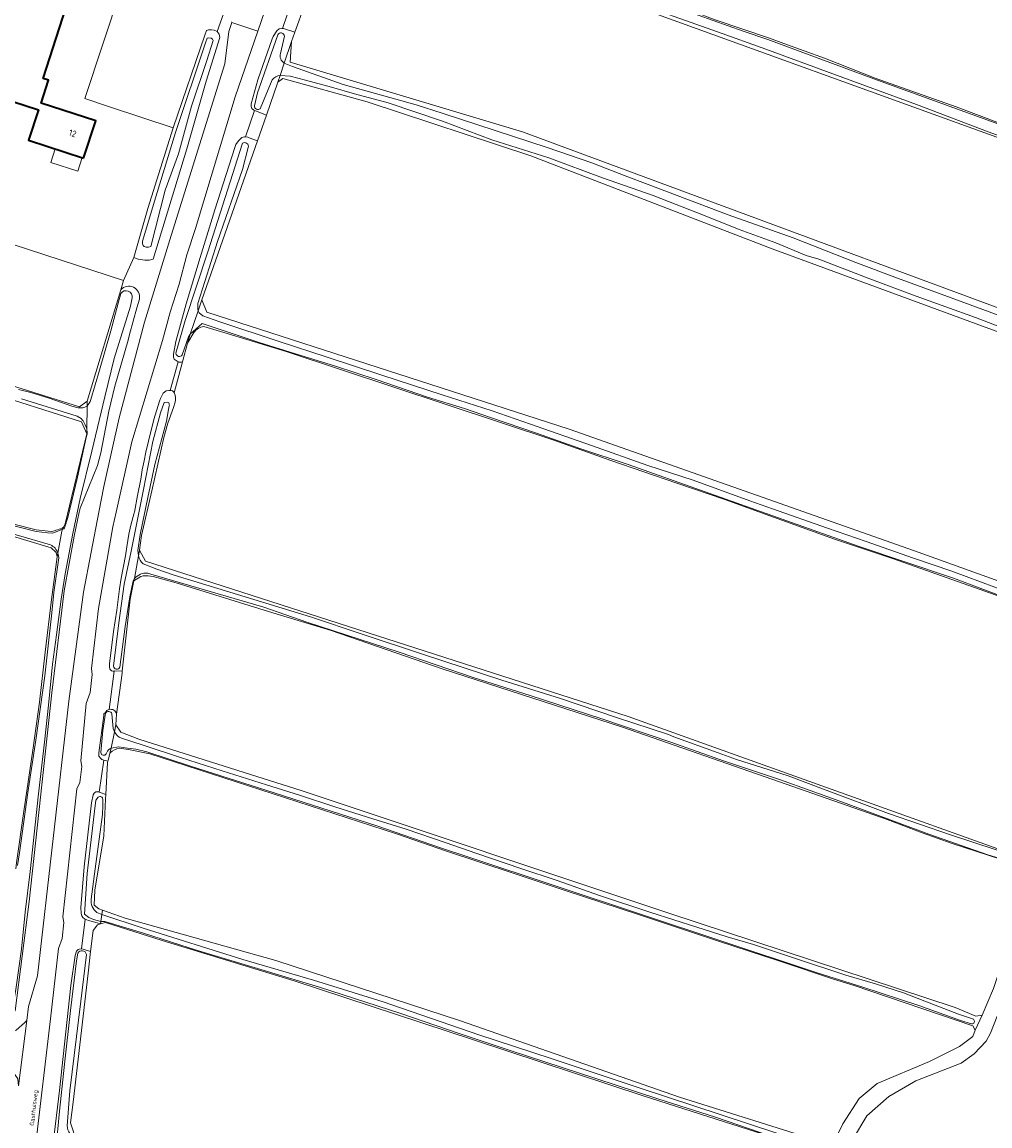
# Model space of a CAD drawing. Header units: metres. Extents: x 149984 to 156489, y 469398 to 478068.
# Tile 154 of 256: x 152471 to 152675, y 472371 to 472603. Entities that reach past the tile are written whole.
import ezdxf
from ezdxf.enums import TextEntityAlignment as Align

# ---------------------------------------------------------------- set-up
doc = ezdxf.new("R2010")
doc.units = ezdxf.units.M
doc.header["$LTSCALE"] = 0.75
for name, color, linetype, lineweight in [('B-WE-GR-GRAS-GV', 252, 'Continuous', 13), ('B-WE-OG-BEBOUWING-GV', 6, 'Continuous', 35), ('B-WE-OG-BEBOUWING-T18', 1, 'Continuous', 18), ('B-WE-OG-BEBOUWING_LUIFEL-GV', 6, 'Continuous', 18), ('B-WE-OG-TERREIN_ERF-GV', 252, 'Continuous', 18), ('B-WE-OG-TERREIN_OEVER-GV', 252, 'Continuous', 18), ('B-WE-OG-TOPOGRAFIE-T18', 7, 'Continuous', 18), ('B-WE-OG-WATER-GV', 252, 'Continuous', 18), ('B-WE-OG-WATER_SLOOT-GV', 252, 'Continuous', 18), ('B-WE-OG-WEG-GV', 252, 'Continuous', 18), ('B-WE-VH-GESLOTENVERHARDING_ASFALT-GV', 252, 'Continuous', 18), ('B-WE-VH-OPENVERHARDING_BETONSTRAATSTEEN-GV', 252, 'Continuous', 18)]:
    doc.layers.add(name, color=color, linetype=linetype, lineweight=lineweight)
doc.styles.add('NLCS-ISO-M500-T18', font='NLCS-ISO.ttf', dxfattribs={"height": 0.9})
doc.styles.add('NLCS-ISO-M750-T18', font='NLCS-ISO.ttf', dxfattribs={"height": 1.35})

msp = doc.modelspace()

# ---------------------------------------------------------------- linework, layer by layer
at = {"layer": 'B-WE-GR-GRAS-GV', "flags": 128}
for points in [[(152479.687, 472496.809), (152480.047, 472497.569), (152484.571, 472516.505), (152483.482, 472519.018), (152400.533, 472545.411), (152317.584, 472571.05), (152180.677, 472614.367), (152128.897, 472631.46), (152107.196, 472636.152), (152030.866, 472649.893), (152006.568, 472654.753), (151892.032, 472676.872)], [(152540.745, 472630.763), (152542.778, 472630.004), (152557.023, 472625.023), (152566.946, 472621.715), (152575.112, 472619.021), (152580.965, 472616.841), (152592.68, 472612.678), (152600.409, 472609.623), (152612.128, 472605.479), (152616.945, 472603.687), (152628.43, 472599.805), (152631.466, 472598.682), (152639.984, 472595.581), (152650.702, 472591.391), (152658.441, 472588.676), (152667.767, 472585.345), (152676.912, 472581.92)], [(152421.446, 472541.473), (152483.025, 472522.154), (152484.635, 472523.361), (152491.725, 472546.836), (152492.319, 472548.802), (152425.559, 472570.538)], [(152507.16, 472537.823), (152505.832, 472535.564), (152504.766, 472531.63), (152502.998, 472525.104)], [(152582.998, 472515.189), (152526.605, 472533.836), (152514.187, 472537.605), (152509.222, 472539.094)], [(152364.583, 472528.576), (152375.638, 472525.5), (152382.829, 472523.233), (152392.967, 472520.179), (152402.154, 472517.314), (152417.198, 472512.899), (152433.149, 472507.997), (152445.506, 472504.186), (152458.646, 472500.178), (152464.158, 472498.752), (152473.925, 472496.295), (152477.076, 472495.948)], [(152469.752, 472426.165), (152471.295, 472437.022), (152473.202, 472449.859), (152474.585, 472460.01), (152475.836, 472470.546), (152477.145, 472481.631), (152478.324, 472490.604), (152478.106, 472491.518), (152477.106, 472492.475), (152451.18, 472500.305), (152424.375, 472508.312), (152417.685, 472510.31), (152386.787, 472519.744), (152385.06, 472520.271), (152384.912, 472520.314), (152363.936, 472526.329)], [(152503.186, 472523.167), (152502.874, 472522.054), (152501.655, 472518.719), (152500.805, 472515.691), (152498.272, 472504.456), (152496.112, 472495.101), (152495.659, 472491.983), (152496.918, 472489.676), (152598.634, 472456.959), (152684.202, 472426.339), (152700.979, 472473.737), (152654.581, 472490.185), (152642.099, 472494.282), (152628.518, 472499.194), (152618.977, 472502.656), (152608.885, 472506.128), (152594.98, 472510.887), (152582.998, 472515.189)], [(152496.479, 472486.569), (152495.975, 472486.443), (152494.52, 472485.517), (152493.726, 472481.68), (152492.054, 472466.509), (152492.006, 472466.07), (152490.816, 472457.471), (152490.683, 472455.222), (152491.742, 472453.634), (152495.578, 472452.179), (152529.974, 472441.331), (152607.232, 472415.534), (152667.557, 472395.691), (152671.923, 472393.839), (152673.246, 472394.103)], [(152673.246, 472394.103), (152675.627, 472399.659), (152683.565, 472423.34), (152682.639, 472424.795), (152682.246, 472424.945), (152677.082, 472426.911), (152666.886, 472430.198), (152660.611, 472432.494), (152653.179, 472435.263), (152630.516, 472443.183), (152597.443, 472454.693), (152559.475, 472466.996), (152536.1, 472475.062), (152522.874, 472479.069), (152503.428, 472485.145), (152498.544, 472486.423)], [(152489.455, 472449.267), (152489.122, 472447.99), (152489.119, 472447.979), (152489.004, 472447.539), (152488.938, 472447.286), (152488.593, 472440.551), (152488.541, 472439.53), (152488.145, 472431.808), (152486.293, 472420.431), (152486.16, 472417.256), (152487.087, 472416.462), (152487.907, 472416.169), (152492.643, 472414.478), (152524.393, 472405.615), (152563.286, 472392.915), (152609.456, 472376.775), (152639.883, 472367.25)], [(152671.766, 472390.93), (152671.236, 472391.856), (152646.259, 472400.343), (152641.879, 472401.678), (152630.587, 472405.433), (152617.645, 472409.693), (152600.635, 472415.364), (152585.61, 472420.279), (152574.39, 472423.959), (152560.356, 472428.645), (152549.867, 472432.29), (152497.832, 472449.114), (152493.747, 472449.956), (152491.512, 472450.274)], [(152634.076, 472366.792), (152601.797, 472377.11), (152566.078, 472388.884), (152528.243, 472401.32), (152500.462, 472409.786), (152488.555, 472413.623), (152487.484, 472413.294), (152486.835, 472413.094), (152485.909, 472411.903), (152485.393, 472407.516), (152484.851, 472402.907), (152481.676, 472375.788), (152481.147, 472371.422), (152481.676, 472369.702)], [(152677.441, 472392.019), (152676.771, 472392.402), (152676.374, 472393.857), (152675.008, 472390.313), (152674.082, 472388.594), (152671.569, 472385.948), (152668.791, 472383.964), (152659.266, 472380.259), (152653.577, 472376.952), (152648.947, 472372.851), (152645.904, 472367.824), (152645.507, 472366.236), (152646.566, 472365.046), (152676.067, 472355.124), (152743.8, 472333.031), (152793.806, 472316.495), (152818.545, 472308.557), (152841.563, 472301.281), (152888.924, 472285.803), (152945.148, 472267.15), (152998.726, 472250.217), (153059.183, 472230.637), (153094.373, 472219.128)], [(152642.265, 472367.911), (152643.852, 472371.219), (152647.292, 472376.51), (152651.128, 472379.685), (152662.108, 472384.316), (152668.458, 472387.491), (152671.236, 472389.607), (152671.766, 472390.93)]]:
    msp.add_lwpolyline(points, dxfattribs=at)
for points in [[(152720.576, 472526.742), (152732.615, 472558.624), (152542.704, 472627.303), (152539.004, 472628.043), (152537.655, 472626.371), (152530.467, 472606.693), (152528.402, 472601.039), (152527.695, 472599.105), (152527.43, 472594.74), (152576.378, 472580.055)], [(152502.745, 472580.902), (152509.436, 472600.47), (152509.789, 472601.386), (152510.253, 472601.562), (152510.877, 472601.573), (152511.436, 472601.503), (152512.074, 472601.225), (152513.71, 472605.91), (152512.457, 472606.335), (152495.119, 472611.913), (152491.736, 472610.05), (152484.2, 472587.066), (152489.34, 472585.358)], [(152702.512, 472476.206), (152719.709, 472522.111), (152628.957, 472555.449), (152578.157, 472575.028), (152543.629, 472586.405), (152525.902, 472591.3), (152524.844, 472590.506), (152522.431, 472583.605), (152520.546, 472578.216), (152508.837, 472544.733), (152509.895, 472542.087), (152586.227, 472517.481), (152658.988, 472491.817)]]:
    msp.add_lwpolyline(points, close=True, dxfattribs=at)
at = {"layer": 'B-WE-GR-GRAS-GV'}
for points in [[(152509.222, 472539.094, 0.207254), (152507.16, 472537.823)], [(152502.998, 472525.104, -0.2155228), (152503.186, 472523.167)], [(152477.076, 472495.948, 0.0830464), (152479.687, 472496.809)], [(152498.544, 472486.423, 0.1105099), (152496.479, 472486.569)], [(152491.512, 472450.274, 0.1681409), (152489.455, 472449.267)]]:
    msp.add_lwpolyline(points, format="xyb", dxfattribs=at)
at = {"layer": 'B-WE-OG-BEBOUWING-GV', "flags": 128}
msp.add_lwpolyline([(152483.87, 472574.56), (152486.46, 472582.39), (152474.95, 472586.15), (152476.49, 472590.97), (152475.36, 472591.32), (152482.97, 472614.9), (152440.41, 472628.71), (152432.68, 472604.88), (152468.33, 472593.32), (152466.38, 472587.32), (152474.41, 472584.72), (152472.33, 472578.31)], close=True, dxfattribs=at)
at = {"layer": 'B-WE-OG-BEBOUWING_LUIFEL-GV', "flags": 128}
msp.add_lwpolyline([(152477.943, 472576.486), (152477.007, 472573.603), (152482.659, 472571.767), (152483.596, 472574.649)], close=True, dxfattribs=at)
at = {"layer": 'B-WE-OG-TERREIN_ERF-GV', "flags": 128}
for points in [[(152482.97, 472614.9), (152475.36, 472591.32), (152476.49, 472590.97), (152474.95, 472586.15), (152486.46, 472582.39), (152483.87, 472574.56), (152472.33, 472578.31), (152474.41, 472584.72), (152466.38, 472587.32), (152468.33, 472593.32), (152432.68, 472604.88), (152440.41, 472628.71)], [(152530.467, 472606.693), (152527.9, 472607.55), (152527.767, 472607.598), (152525.834, 472601.826), (152526.05, 472601.82), (152528.402, 472601.039)], [(152522.431, 472583.605), (152520.1, 472584.49), (152519.918, 472584.56), (152517.983, 472579.005), (152518.49, 472578.99), (152518.8, 472578.82), (152520.546, 472578.216)], [(152502.998, 472525.104), (152504.766, 472531.63), (152504.43, 472531.55), (152503.95, 472531.6), (152503.802, 472531.666), (152502.122, 472525.63), (152502.39, 472525.62), (152502.64, 472525.52), (152502.9, 472525.27)], [(152487.4, 472440.98), (152488.593, 472440.551), (152488.938, 472447.286), (152489.004, 472447.539), (152488.45, 472447.73), (152488.15, 472447.78), (152487.172, 472441.048)], [(152483.8, 472408), (152485.393, 472407.516), (152485.909, 472411.903), (152486.835, 472413.094), (152487.484, 472413.294), (152486.276, 472413.646), (152484.96, 472414.03), (152484.248, 472414.278), (152483.49, 472408.01)]]:
    msp.add_lwpolyline(points, close=True, dxfattribs=at)
for points in [[(152425.559, 472570.538), (152492.319, 472548.802), (152494.483, 472553.616), (152497.474, 472563.942), (152502.745, 472580.902), (152489.34, 472585.358), (152484.2, 472587.066), (152491.736, 472610.05), (152495.119, 472611.913), (152512.457, 472606.335), (152514.417, 472612.038), (152514.694, 472613.497)], [(152492.006, 472466.07), (152492.054, 472466.509), (152490.48, 472466.57), (152490.324, 472466.546), (152489.295, 472458.445)], [(152490.816, 472457.471), (152492.006, 472466.07)], [(152675.627, 472399.659), (152673.246, 472394.103), (152671.766, 472390.93), (152671.236, 472389.607), (152668.458, 472387.491), (152662.108, 472384.316), (152651.128, 472379.685), (152647.292, 472376.51), (152643.852, 472371.219), (152642.265, 472367.911)], [(152645.904, 472367.824), (152648.947, 472372.851), (152653.577, 472376.952), (152659.266, 472380.259), (152668.791, 472383.964), (152671.569, 472385.948), (152674.082, 472388.594), (152675.008, 472390.313)]]:
    msp.add_lwpolyline(points, dxfattribs=at)
at = {"layer": 'B-WE-OG-TERREIN_ERF-GV'}
msp.add_lwpolyline([(152489.295, 472458.445, -0.4466807), (152490.816, 472457.471)], format="xyb", dxfattribs=at)
at = {"layer": 'B-WE-OG-TERREIN_OEVER-GV', "flags": 128}
for points in [[(152484.626, 472522.344), (152484.635, 472523.361), (152483.025, 472522.154), (152421.446, 472541.473), (152350.696, 472564.336), (152349.771, 472564.632), (152158.16, 472626.321), (152138.741, 472632.071), (152110.067, 472639.191), (152092.411, 472642.46), (151896.223, 472680.693), (151894.371, 472681.883), (151893.628, 472680.29)], [(151892.032, 472676.872), (152006.568, 472654.753), (152030.866, 472649.893), (152107.196, 472636.152), (152128.897, 472631.46), (152180.677, 472614.367), (152317.584, 472571.05), (152400.533, 472545.411), (152483.482, 472519.018), (152484.571, 472516.505)], [(152539.402, 472633.796), (152539.159, 472633.037), (152539.103, 472632.863), (152538.916, 472632.025), (152539.309, 472631.439), (152540.426, 472630.35), (152570.825, 472620.086), (152588.474, 472613.844), (152598.148, 472610.227), (152613.392, 472604.667), (152622.883, 472601.308), (152628.067, 472599.55), (152650.383, 472591.248), (152678.252, 472581.114), (152680.813, 472580.236), (152687.649, 472577.763), (152693.513, 472575.491), (152699.155, 472573.633), (152703.947, 472571.916), (152713.492, 472568.216), (152718.323, 472566.587), (152725.291, 472563.824), (152727.901, 472562.852), (152732.475, 472561.353)], [(152687.954, 472575.194), (152674.681, 472580.019), (152659.374, 472585.829), (152641.786, 472592.289), (152627.626, 472597.519), (152617.455, 472601.147), (152597.982, 472608.097), (152585.592, 472612.759), (152569.135, 472619.014), (152557.748, 472622.73), (152544.009, 472627.38), (152539.526, 472628.942), (152538.285, 472629.197), (152537.655, 472626.371), (152539.004, 472628.043), (152542.704, 472627.303), (152732.615, 472558.624)], [(152676.912, 472581.92), (152667.767, 472585.345), (152658.441, 472588.676), (152650.702, 472591.391), (152639.984, 472595.581), (152631.466, 472598.682), (152628.43, 472599.805), (152616.945, 472603.687)], [(152526.187, 472594.557), (152527.695, 472599.105), (152528.402, 472601.039), (152526.05, 472601.82), (152525.834, 472601.826), (152525.69, 472601.83), (152525.1, 472601.74), (152524.61, 472601.33), (152523.82, 472600.19), (152523.62, 472599.66), (152520.65, 472591.06), (152519.18, 472586.01), (152519.2, 472585.44), (152519.37, 472584.99), (152519.76, 472584.62), (152519.918, 472584.56), (152520.1, 472584.49), (152522.431, 472583.605), (152524.844, 472590.506), (152525.326, 472591.959)], [(152519.925, 472585.543), (152520.55, 472588.294), (152524.804, 472600.532)], [(152526.221, 472600.205), (152525.422, 472596.607)], [(152720.576, 472526.742), (152576.378, 472580.055), (152527.43, 472594.74), (152527.695, 472599.105), (152526.187, 472594.557), (152527.908, 472593.828), (152538.612, 472590.021), (152553.963, 472585.777), (152559.63, 472583.961), (152581.56, 472576.748), (152590.976, 472573.557), (152598.013, 472570.811), (152602.881, 472568.975), (152619.704, 472562.586), (152633.423, 472557.79), (152646.596, 472552.588), (152655.376, 472549.285), (152666.696, 472545.151), (152684.076, 472538.725)], [(152523.633, 472591.053), (152521.11, 472584.959)], [(152525.326, 472591.959), (152524.844, 472590.506), (152525.902, 472591.3), (152543.629, 472586.405), (152578.157, 472575.028), (152628.957, 472555.449), (152719.709, 472522.111)], [(152682.194, 472536.986), (152671.792, 472541), (152659.326, 472545.503), (152649.557, 472549.11), (152638.805, 472553.257), (152636.137, 472554.07), (152629.725, 472556.726), (152622.007, 472559.537), (152614.893, 472562.418), (152603.942, 472566.682), (152593.27, 472570.426), (152581.899, 472574.634), (152569.926, 472578.391), (152559.517, 472582.352), (152548.064, 472586.207), (152541, 472588.117), (152536.139, 472589.472), (152530.632, 472590.964), (152527.42, 472591.779), (152525.326, 472591.959)], [(152508.037, 472542.4), (152508.837, 472544.733), (152520.546, 472578.216), (152518.8, 472578.82), (152518.49, 472578.99), (152517.983, 472579.005), (152517.81, 472579.01), (152517.23, 472578.87), (152516.55, 472578.22), (152515.98, 472577.42), (152515.79, 472576.76), (152511.53, 472563.69), (152508.46, 472553.61), (152505.54, 472543.83), (152503.33, 472535.94), (152502.85, 472533.25), (152502.87, 472532.6), (152503.01, 472532.23), (152503.59, 472531.76), (152503.802, 472531.666), (152503.95, 472531.6), (152504.43, 472531.55), (152504.766, 472531.63), (152505.832, 472535.564), (152506.355, 472537.493), (152505.997, 472536.912), (152504.707, 472533.09)], [(152503.356, 472533.448), (152505.317, 472540.349), (152510.064, 472554.831), (152517.388, 472577.694)], [(152518.605, 472576.785), (152517.377, 472572.183), (152512.13, 472557.001), (152509.478, 472548.561), (152507.99, 472543.906)], [(152491.725, 472546.836), (152484.635, 472523.361), (152484.626, 472522.344)], [(152469.166, 472420.235), (152469.07, 472419.17), (152468.55, 472411.98), (152466.58, 472395.55), (152469.48, 472394.96), (152472.42, 472418), (152477.24, 472461.98), (152479.83, 472483.44), (152481.95, 472494.94), (152483.008, 472500), (152483.19, 472500.87), (152486.83, 472509.8), (152487.53, 472512.46), (152489.24, 472521.28), (152490.47, 472526.51), (152493.29, 472536.21), (152493.56, 472537.41), (152495.09, 472543.01), (152495.658, 472544.865)], [(152494.133, 472545.115), (152493.77, 472543.349), (152490.374, 472532.383), (152488.406, 472524.25), (152485.652, 472512.822), (152483.176, 472502.84), (152481.628, 472495.502), (152480.057, 472487.022), (152479.158, 472481.659), (152478.223, 472474.176), (152477.385, 472467.975), (152476.503, 472459.384), (152475.666, 472451.533), (152474.397, 472440.713), (152472.628, 472424.351), (152471.61, 472415.744), (152470.846, 472408.008), (152469.686, 472399.949), (152469.284, 472397.37)], [(152485.423, 472523.688), (152487.249, 472529.911), (152489.661, 472538.2), (152491.168, 472544.028), (152491.761, 472546.052)], [(152702.512, 472476.206), (152658.988, 472491.817), (152586.227, 472517.481), (152509.895, 472542.087), (152508.837, 472544.733), (152508.037, 472542.4), (152508.245, 472541.972), (152509.053, 472541.303), (152512.639, 472540.059), (152525.11, 472535.94), (152535.011, 472532.697), (152546.71, 472528.829), (152559.441, 472524.714), (152569.986, 472521.32), (152578.073, 472518.548), (152590.889, 472514.024), (152602.778, 472509.794), (152612.319, 472506.738), (152624.242, 472502.364), (152629.078, 472500.682), (152640.672, 472496.615), (152648.754, 472493.816), (152658.75, 472490.335), (152666.839, 472487.592), (152678.943, 472483.074)], [(152700.175, 472474.293), (152691.161, 472477.358), (152679.162, 472481.628), (152667.159, 472486.066), (152656.73, 472489.605), (152647.293, 472492.769), (152598.634, 472510.019), (152588.461, 472513.383), (152579.303, 472516.647), (152569.668, 472519.951), (152564.143, 472521.808), (152556.365, 472524.199), (152545.558, 472527.937), (152536.964, 472530.746), (152528.565, 472533.334), (152520.922, 472535.715), (152508.888, 472539.694), (152506.355, 472537.493), (152505.832, 472535.564), (152507.16, 472537.823)], [(152509.222, 472539.094), (152514.187, 472537.605), (152526.605, 472533.836)], [(152526.605, 472533.836), (152582.998, 472515.189), (152594.98, 472510.887), (152608.885, 472506.128), (152618.977, 472502.656), (152628.518, 472499.194), (152642.099, 472494.282), (152654.581, 472490.185), (152700.979, 472473.737)], [(152477.076, 472495.948), (152473.925, 472496.295), (152464.158, 472498.752), (152458.646, 472500.178), (152445.506, 472504.186), (152433.149, 472507.997), (152417.198, 472512.899), (152402.154, 472517.314), (152392.967, 472520.179), (152382.829, 472523.233), (152375.638, 472525.5), (152364.583, 472528.576)], [(152364.76, 472527.989), (152369.948, 472526.843), (152378.273, 472524.463), (152382.694, 472522.965), (152386.375, 472521.988), (152392.518, 472519.927), (152401.545, 472517.201), (152410.512, 472514.772), (152419.81, 472511.773), (152431.859, 472508.152), (152440.851, 472505.409), (152448.336, 472502.972), (152459.51, 472499.585), (152473.897, 472495.951), (152476.284, 472495.623), (152477.353, 472495.581), (152477.753, 472495.734), (152479.488, 472496.388)], [(152363.936, 472526.329), (152384.912, 472520.314), (152385.06, 472520.271), (152386.787, 472519.744), (152417.685, 472510.31), (152424.375, 472508.312), (152451.18, 472500.305), (152477.106, 472492.475), (152478.106, 472491.518), (152478.324, 472490.604), (152478.46, 472491.355)], [(152476.929, 472493.082), (152469.718, 472495.186), (152458.66, 472498.593), (152446.302, 472502.557), (152432.818, 472506.674), (152421.979, 472509.996), (152410.742, 472513.295), (152397.634, 472517.235), (152386.443, 472520.532), (152378.772, 472522.802), (152371.262, 472524.84), (152369, 472525.48), (152364.452, 472526.822)], [(152470.16, 472525.79), (152472.817, 472525.219), (152476.618, 472524.011), (152481.45, 472522.296), (152482.778, 472521.991)], [(152502.998, 472525.104), (152502.9, 472525.27), (152502.64, 472525.52), (152502.39, 472525.62), (152502.122, 472525.63), (152501.83, 472525.64), (152501.32, 472525.53), (152500.65, 472525.07), (152500.12, 472523.94), (152499.89, 472523.35), (152498.68, 472519.54), (152497.56, 472514.95), (152497.03, 472512.62), (152496.69, 472510.83), (152496.28, 472508.88), (152495.96, 472506.93), (152495.25, 472503.53), (152494.62, 472500), (152494.59, 472499.83), (152493.88, 472497.28), (152493.43, 472495.39), (152492.99, 472492.67), (152492.71, 472490.77), (152491.82, 472486.12), (152491.46, 472483.86), (152490.92, 472479.36), (152490.18, 472474.89), (152489.33, 472468.05), (152489.37, 472467.31), (152489.44, 472466.99), (152489.54, 472466.77), (152489.8, 472466.58), (152490.09, 472466.51), (152490.324, 472466.546), (152490.48, 472466.57), (152492.054, 472466.509), (152493.726, 472481.68), (152494.52, 472485.517), (152494.606, 472486.003), (152494.355, 472485.519), (152493.675, 472482.136), (152492.64, 472475.899), (152491.526, 472467.347)], [(152483.397, 472519.711), (152482.551, 472520.215), (152470.808, 472523.844)], [(152490.222, 472467.566), (152491.362, 472476.663), (152492.465, 472484.864), (152493.903, 472491.769), (152496.493, 472504.765), (152498.514, 472514.841), (152500.09, 472520.927), (152500.905, 472523.085), (152501.576, 472523.18), (152501.87, 472522.992)], [(152495.447, 472490.778), (152495.659, 472491.983), (152496.112, 472495.101), (152498.272, 472504.456), (152500.805, 472515.691), (152501.655, 472518.719), (152502.874, 472522.054), (152503.186, 472523.167)], [(152501.947, 472522.354), (152501.803, 472521.579), (152501.39, 472519.169), (152498.922, 472510.062), (152497.473, 472503.096), (152495.851, 472495.286), (152495.314, 472491.927), (152495.447, 472490.778)], [(152479.889, 472496.707), (152480.565, 472498.858), (152482.594, 472507.388), (152484.482, 472515.747), (152484.646, 472516.414), (152484.664, 472516.744), (152484.58, 472517.439), (152484.571, 472516.505), (152480.047, 472497.569), (152479.687, 472496.809)], [(152484.571, 472516.505), (152484.58, 472517.439)], [(152479.687, 472496.809), (152479.488, 472496.388)], [(152479.488, 472496.388), (152479.687, 472496.809)], [(152469.961, 472425.58), (152470.429, 472428.251), (152472.13, 472440.942), (152473.864, 472452.007), (152475.723, 472465.541), (152477.236, 472478.772), (152477.631, 472483.066), (152478.659, 472490.37), (152478.649, 472490.875), (152478.46, 472491.355), (152478.324, 472490.604), (152477.145, 472481.631), (152475.836, 472470.546), (152474.585, 472460.01), (152473.202, 472449.859), (152471.295, 472437.022), (152469.752, 472426.165), (152469.615, 472424.872)], [(152495.659, 472491.983), (152495.447, 472490.778)], [(152498.544, 472486.423), (152503.428, 472485.145), (152522.874, 472479.069), (152536.1, 472475.062), (152559.475, 472466.996), (152597.443, 472454.693), (152630.516, 472443.183), (152653.179, 472435.263), (152660.611, 472432.494), (152666.886, 472430.198), (152677.082, 472426.911), (152682.246, 472424.945), (152682.639, 472424.795), (152683.565, 472423.34), (152684.202, 472426.339), (152598.634, 472456.959), (152496.918, 472489.676), (152495.659, 472491.983)], [(152496.444, 472489.143), (152499.354, 472487.973), (152502.973, 472486.737), (152516.342, 472482.658), (152531.696, 472477.945), (152542.622, 472474.316), (152555.106, 472470.137), (152564.109, 472467.246), (152572.015, 472464.647), (152584.375, 472460.726), (152596.168, 472456.764), (152607.168, 472453.2), (152608.267, 472452.68), (152617.581, 472449.291), (152621.473, 472447.938), (152632.341, 472444.454), (152640.349, 472441.477), (152653.466, 472436.554), (152666.56, 472432.067), (152676.169, 472428.896), (152683.21, 472426.524)], [(152494.606, 472486.003), (152494.52, 472485.517), (152495.975, 472486.443), (152496.479, 472486.569)], [(152682.914, 472425.233), (152674.446, 472427.832), (152662.022, 472432.173), (152643.268, 472439.119), (152630.74, 472443.629), (152618.697, 472447.642), (152607.608, 472451.55), (152593.082, 472456.489), (152578.217, 472461.3), (152565.991, 472465.151), (152550.428, 472470.514), (152530.918, 472476.85), (152521.904, 472479.96), (152498.092, 472486.972), (152497.42, 472487.166)], [(152488.52, 472457.79), (152488.19, 472457.5), (152488.16, 472457.18), (152487.11, 472449.33), (152487.15, 472448.6), (152487.44, 472448.16), (152487.75, 472447.93), (152488.15, 472447.78), (152488.45, 472447.73), (152489.004, 472447.539), (152489.119, 472447.979), (152489.122, 472447.99), (152489.455, 472449.267), (152489.725, 472450.302)], [(152487.535, 472449.354), (152487.98, 472453.985), (152488.531, 472457.658)], [(152489.868, 472457.511), (152490.104, 472454.428), (152490.396, 472453.75), (152490.683, 472455.222), (152490.816, 472457.471)], [(152491.512, 472450.274), (152493.747, 472449.956), (152497.832, 472449.114), (152549.867, 472432.29), (152560.356, 472428.645), (152574.39, 472423.959), (152585.61, 472420.279), (152600.635, 472415.364), (152617.645, 472409.693), (152630.587, 472405.433), (152641.879, 472401.678), (152646.259, 472400.343), (152671.236, 472391.856), (152671.766, 472390.93), (152673.246, 472394.103), (152671.923, 472393.839), (152667.557, 472395.691), (152607.232, 472415.534), (152529.974, 472441.331), (152495.578, 472452.179), (152491.742, 472453.634), (152490.683, 472455.222), (152490.396, 472453.75)], [(152491.911, 472452.372), (152496.427, 472450.915), (152504.341, 472448.344), (152513.133, 472445.541), (152522.442, 472442.553), (152529.372, 472440.409), (152537.025, 472437.906), (152544.879, 472435.384), (152551.872, 472433.227), (152560.099, 472430.46), (152566.73, 472428.14), (152575.996, 472424.979), (152583.678, 472422.401), (152592.618, 472419.303), (152603.433, 472415.707), (152613.128, 472412.626), (152619.522, 472410.587), (152625.06, 472408.939), (152634.079, 472405.913), (152644.525, 472402.516), (152650.749, 472400.639), (152656.631, 472398.785), (152661.15, 472397.015), (152668.208, 472394.313), (152671.368, 472393.203)], [(152488.773, 472449.365), (152488.673, 472449.117)], [(152559.097, 472429.306), (152545.697, 472433.939), (152522.298, 472441.476), (152506.4, 472446.543), (152497.215, 472449.511), (152494.892, 472450.065), (152493.151, 472450.323), (152491.32, 472450.594), (152489.749, 472450.332), (152489.732, 472450.329), (152489.725, 472450.302), (152489.455, 472449.267)], [(152487.772, 472415.254), (152487.907, 472416.169), (152487.087, 472416.462), (152486.16, 472417.256), (152486.293, 472420.431), (152488.145, 472431.808), (152488.541, 472439.53), (152488.593, 472440.551), (152487.4, 472440.98), (152487.172, 472441.048), (152487.03, 472441.09), (152486.45, 472441.08), (152486.16, 472440.85), (152485.95, 472440.48), (152485.55, 472438.81), (152484.04, 472425.32), (152483.29, 472416.76), (152483.36, 472415.48), (152483.5, 472414.99), (152483.73, 472414.63), (152484.07, 472414.34), (152484.248, 472414.278), (152484.96, 472414.03), (152486.276, 472413.646), (152487.484, 472413.294), (152487.56, 472413.81), (152485.977, 472414.218), (152485.031, 472414.623), (152484.072, 472415.376), (152484.648, 472423.912), (152486.182, 472437.052), (152486.518, 472439.354), (152486.998, 472439.977)], [(152487.93, 472439.526), (152487.925, 472438.121), (152487.911, 472436.331), (152486.356, 472424.876), (152485.477, 472418.51)], [(152671.002, 472392.222), (152668.677, 472392.965), (152659.861, 472396.116), (152647.893, 472400.066), (152638.464, 472402.991), (152636.973, 472403.498), (152565.271, 472427.31), (152559.097, 472429.306)], [(152639.883, 472367.25), (152609.456, 472376.775), (152563.286, 472392.915), (152524.393, 472405.615), (152492.643, 472414.478), (152487.907, 472416.169), (152487.772, 472415.254)], [(152486.723, 472415.691), (152487.772, 472415.254)], [(152487.772, 472415.254), (152496.426, 472412.407), (152517.489, 472405.819), (152532.376, 472401.466), (152547.042, 472396.904), (152567.16, 472389.949), (152582.419, 472384.929), (152600.976, 472378.785), (152629.776, 472369.296), (152640.504, 472365.929)], [(152628.895, 472368.52), (152617.042, 472372.582), (152604.92, 472376.425), (152591.846, 472380.726), (152574.004, 472386.583), (152562.811, 472390.293), (152550.772, 472394.433), (152533.643, 472399.98), (152519.829, 472404.13), (152507.929, 472407.688), (152496.535, 472411.309), (152488.39, 472413.818), (152487.56, 472413.81), (152487.484, 472413.294), (152488.555, 472413.623), (152500.462, 472409.786), (152528.243, 472401.32), (152566.078, 472388.884), (152601.797, 472377.11), (152634.076, 472366.792)], [(152482.205, 472367.977), (152481.676, 472369.702), (152481.147, 472371.422), (152481.676, 472375.788), (152484.851, 472402.907), (152485.393, 472407.516), (152483.8, 472408), (152483.49, 472408.01), (152482.99, 472407.98), (152482.73, 472407.87), (152482.4, 472407.52), (152482.14, 472406.67), (152481.19, 472400.33), (152478.83, 472378.24), (152477.53, 472367.12), (152477.63, 472366.19), (152477.7, 472365.97), (152478.17, 472365.64), (152478.483, 472365.602), (152479.07, 472365.53), (152481.501, 472364.5), (152482.824, 472365.955), (152479.346, 472366.111)], [(152478.298, 472368.007), (152478.51, 472370.153), (152478.863, 472373.875), (152479.862, 472383.786), (152481.136, 472395.083), (152482.401, 472405.49), (152482.699, 472407.161)], [(152484.503, 472406.885), (152483.349, 472397.044), (152481.014, 472378.116), (152480.417, 472370.787)]]:
    msp.add_lwpolyline(points, dxfattribs=at)
for points in [[(152502.745, 472580.902), (152497.474, 472563.942), (152494.483, 472553.616), (152495.423, 472553.287), (152496.828, 472553.085), (152497.692, 472553.055), (152498.595, 472553.3), (152505.635, 472576.535), (152509.717, 472590.76), (152512.627, 472599.959), (152512.483, 472600.624), (152512.074, 472601.225), (152511.436, 472601.503), (152510.877, 472601.573), (152510.253, 472601.562), (152509.789, 472601.386), (152509.436, 472600.47)], [(152509.566, 472598.791), (152509.957, 472599.802), (152510.31, 472599.895), (152510.802, 472599.787), (152511.078, 472599.603), (152511.186, 472599.326), (152509.9, 472595.089), (152506.628, 472585.513), (152503.878, 472575.452), (152501.066, 472567.768), (152498.098, 472555.968), (152497.605, 472555.82), (152497.084, 472555.82), (152496.665, 472555.968), (152496.442, 472556.166), (152496.293, 472556.512), (152496.293, 472557.081), (152499.136, 472566.421), (152503.269, 472579.976)]]:
    msp.add_lwpolyline(points, close=True, dxfattribs=at)
at = {"layer": 'B-WE-OG-TERREIN_OEVER-GV'}
for points in [[(152524.804, 472600.532, -0.7550808), (152526.221, 472600.205)], [(152525.422, 472596.607, 0.3625564), (152526.187, 472594.557)], [(152525.326, 472591.959, 0.211316), (152523.633, 472591.053)], [(152521.11, 472584.959, -0.6915927), (152519.925, 472585.543)], [(152517.388, 472577.694, -0.6813749), (152518.605, 472576.785)], [(152495.658, 472544.865, 0.7574464), (152491.725, 472546.836)], [(152491.761, 472546.052, -0.7999931), (152494.133, 472545.115)], [(152507.99, 472543.906, 0.0895958), (152508.037, 472542.4)], [(152507.16, 472537.823, -0.207254), (152509.222, 472539.094)], [(152504.707, 472533.09, -0.7162302), (152503.356, 472533.448)], [(152484.626, 472522.344, 0.1208232), (152485.423, 472523.688)], [(152503.186, 472523.167, 0.2155228), (152502.998, 472525.104)], [(152482.778, 472521.991, 0.2056936), (152484.626, 472522.344)], [(152501.87, 472522.992, -0.1888061), (152501.947, 472522.354)], [(152484.58, 472517.439, 0.114174), (152483.397, 472519.711)], [(152479.687, 472496.809, -0.0830464), (152477.076, 472495.948)], [(152479.488, 472496.388, 0.2210465), (152479.889, 472496.707)], [(152478.46, 472491.355, 0.233351), (152476.929, 472493.082)], [(152495.447, 472490.778, 0.173554), (152496.444, 472489.143)], [(152497.42, 472487.166, 0.2353554), (152494.606, 472486.003)], [(152496.479, 472486.569, -0.1105099), (152498.544, 472486.423)], [(152491.526, 472467.347, -0.8178539), (152490.222, 472467.566)], [(152489.295, 472458.445, 0.2194441), (152488.52, 472457.79)], [(152488.531, 472457.658, -0.6740551), (152489.868, 472457.511)], [(152490.816, 472457.471, 0.4466807), (152489.295, 472458.445)], [(152490.396, 472453.75, 0.2000344), (152491.911, 472452.372)], [(152488.673, 472449.117, -0.7540544), (152487.535, 472449.354)], [(152489.725, 472450.302, 0.2673599), (152488.773, 472449.365)], [(152489.455, 472449.267, -0.1681409), (152491.512, 472450.274)], [(152486.998, 472439.977, -0.6971717), (152487.93, 472439.526)], [(152485.477, 472418.51, 0.2526799), (152486.723, 472415.691)], [(152482.699, 472407.161, -0.6713946), (152484.503, 472406.885)], [(152671.368, 472393.203, -0.7602312), (152671.002, 472392.222)], [(152480.417, 472370.787, 0.2387049), (152482.205, 472367.977)]]:
    msp.add_lwpolyline(points, format="xyb", dxfattribs=at)
at = {"layer": 'B-WE-OG-WATER-GV', "flags": 128}
msp.add_lwpolyline([(152509.566, 472598.791), (152503.269, 472579.976), (152499.136, 472566.421), (152496.293, 472557.081), (152496.293, 472556.512), (152496.442, 472556.166), (152496.665, 472555.968), (152497.084, 472555.82), (152497.605, 472555.82), (152498.098, 472555.968), (152501.066, 472567.768), (152503.878, 472575.452), (152506.628, 472585.513), (152509.9, 472595.089), (152511.186, 472599.326), (152511.078, 472599.603), (152510.802, 472599.787), (152510.31, 472599.895), (152509.957, 472599.802)], close=True, dxfattribs=at)
at = {"layer": 'B-WE-OG-WATER_SLOOT-GV', "flags": 128}
for points in [[(152539.309, 472631.439), (152538.916, 472632.025), (152538.285, 472629.197), (152539.526, 472628.942), (152544.009, 472627.38), (152557.748, 472622.73), (152569.135, 472619.014), (152585.592, 472612.759), (152597.982, 472608.097), (152617.455, 472601.147), (152627.626, 472597.519), (152641.786, 472592.289), (152659.374, 472585.829), (152674.681, 472580.019), (152687.954, 472575.194), (152705.272, 472569.149), (152720.013, 472563.877), (152727.412, 472561.077), (152731.89, 472559.476)], [(152732.475, 472561.353), (152727.901, 472562.852), (152725.291, 472563.824), (152718.323, 472566.587), (152713.492, 472568.216), (152703.947, 472571.916), (152699.155, 472573.633), (152693.513, 472575.491), (152687.649, 472577.763), (152680.813, 472580.236), (152678.252, 472581.114), (152650.383, 472591.248), (152628.067, 472599.55), (152622.883, 472601.308), (152613.392, 472604.667), (152598.148, 472610.227), (152588.474, 472613.844), (152570.825, 472620.086), (152540.426, 472630.35), (152539.309, 472631.439)], [(152524.804, 472600.532), (152520.55, 472588.294), (152519.925, 472585.543)], [(152525.422, 472596.607), (152526.221, 472600.205)], [(152525.326, 472591.959), (152526.187, 472594.557)], [(152526.187, 472594.557), (152525.326, 472591.959), (152527.42, 472591.779), (152530.632, 472590.964), (152536.139, 472589.472), (152541, 472588.117), (152548.064, 472586.207), (152559.517, 472582.352), (152569.926, 472578.391), (152581.899, 472574.634), (152593.27, 472570.426), (152603.942, 472566.682), (152614.893, 472562.418), (152622.007, 472559.537), (152629.725, 472556.726), (152636.137, 472554.07), (152638.805, 472553.257), (152649.557, 472549.11), (152659.326, 472545.503), (152671.792, 472541), (152682.194, 472536.986)], [(152719.446, 472525.707), (152718.406, 472526.355), (152716.06, 472527.497), (152702.104, 472531.988), (152684.076, 472538.725), (152666.696, 472545.151), (152655.376, 472549.285), (152646.596, 472552.588), (152633.423, 472557.79), (152619.704, 472562.586), (152602.881, 472568.975), (152598.013, 472570.811), (152590.976, 472573.557), (152581.56, 472576.748), (152559.63, 472583.961), (152553.963, 472585.777), (152538.612, 472590.021), (152527.908, 472593.828), (152526.187, 472594.557)], [(152521.11, 472584.959), (152523.633, 472591.053)], [(152517.388, 472577.694), (152510.064, 472554.831), (152505.317, 472540.349), (152503.356, 472533.448)], [(152507.99, 472543.906), (152509.478, 472548.561), (152512.13, 472557.001), (152517.377, 472572.183), (152518.605, 472576.785)], [(152469.284, 472397.37), (152469.686, 472399.949), (152470.846, 472408.008), (152471.61, 472415.744), (152472.628, 472424.351), (152474.397, 472440.713), (152475.666, 472451.533), (152476.503, 472459.384), (152477.385, 472467.975), (152478.223, 472474.176), (152479.158, 472481.659), (152480.057, 472487.022), (152481.628, 472495.502), (152483.176, 472502.84), (152485.652, 472512.822), (152488.406, 472524.25), (152490.374, 472532.383), (152493.77, 472543.349), (152494.133, 472545.115)], [(152491.761, 472546.052), (152491.168, 472544.028), (152489.661, 472538.2), (152487.249, 472529.911), (152485.423, 472523.688)], [(152504.707, 472533.09), (152505.997, 472536.912), (152506.355, 472537.493), (152508.037, 472542.4)], [(152678.943, 472483.074), (152666.839, 472487.592), (152658.75, 472490.335), (152648.754, 472493.816), (152640.672, 472496.615), (152629.078, 472500.682), (152624.242, 472502.364), (152612.319, 472506.738), (152602.778, 472509.794), (152590.889, 472514.024), (152578.073, 472518.548), (152569.986, 472521.32), (152559.441, 472524.714), (152546.71, 472528.829), (152535.011, 472532.697), (152525.11, 472535.94), (152512.639, 472540.059), (152509.053, 472541.303), (152508.245, 472541.972), (152508.037, 472542.4), (152506.355, 472537.493), (152508.888, 472539.694), (152520.922, 472535.715), (152528.565, 472533.334), (152536.964, 472530.746), (152545.558, 472527.937), (152556.365, 472524.199), (152564.143, 472521.808), (152569.668, 472519.951), (152579.303, 472516.647), (152588.461, 472513.383), (152598.634, 472510.019), (152647.293, 472492.769)], [(152479.293, 472495.977), (152479.488, 472496.388), (152477.753, 472495.734), (152477.353, 472495.581), (152476.284, 472495.623), (152473.897, 472495.951), (152459.51, 472499.585), (152448.336, 472502.972), (152440.851, 472505.409), (152431.859, 472508.152), (152419.81, 472511.773), (152410.512, 472514.772), (152401.545, 472517.201), (152392.518, 472519.927), (152386.375, 472521.988), (152382.694, 472522.965), (152378.273, 472524.463), (152369.948, 472526.843), (152364.76, 472527.989)], [(152364.452, 472526.822), (152369, 472525.48), (152371.262, 472524.84), (152378.772, 472522.802), (152386.443, 472520.532), (152397.634, 472517.235), (152410.742, 472513.295), (152421.979, 472509.996), (152432.818, 472506.674), (152446.302, 472502.557), (152458.66, 472498.593), (152469.718, 472495.186), (152476.929, 472493.082)], [(152482.778, 472521.991), (152481.45, 472522.296), (152476.618, 472524.011), (152472.817, 472525.219), (152470.16, 472525.79)], [(152470.808, 472523.844), (152482.551, 472520.215), (152483.397, 472519.711)], [(152501.87, 472522.992), (152501.576, 472523.18), (152500.905, 472523.085), (152500.09, 472520.927)], [(152484.626, 472522.344), (152484.58, 472517.439), (152484.664, 472516.744), (152484.646, 472516.414), (152484.482, 472515.747), (152482.594, 472507.388), (152480.565, 472498.858), (152479.889, 472496.707)], [(152484.58, 472517.439), (152484.626, 472522.344)], [(152500.09, 472520.927), (152498.514, 472514.841), (152496.493, 472504.765), (152493.903, 472491.769), (152492.465, 472484.864), (152491.362, 472476.663), (152490.222, 472467.566)], [(152491.526, 472467.347), (152492.64, 472475.899), (152493.675, 472482.136), (152494.355, 472485.519), (152494.606, 472486.003), (152495.447, 472490.778), (152495.314, 472491.927), (152495.851, 472495.286), (152497.473, 472503.096), (152498.922, 472510.062), (152501.39, 472519.169), (152501.803, 472521.579), (152501.947, 472522.354)], [(152479.488, 472496.388), (152479.293, 472495.977), (152478.46, 472491.355), (152478.649, 472490.875), (152478.659, 472490.37), (152477.631, 472483.066), (152477.236, 472478.772), (152475.723, 472465.541), (152473.864, 472452.007), (152472.13, 472440.942), (152470.429, 472428.251), (152469.961, 472425.58)], [(152478.46, 472491.355), (152479.293, 472495.977)], [(152495.447, 472490.778), (152494.606, 472486.003)], [(152647.293, 472492.769), (152656.73, 472489.605), (152667.159, 472486.066), (152679.162, 472481.628), (152691.161, 472477.358), (152700.175, 472474.293)], [(152683.21, 472426.524), (152676.169, 472428.896), (152666.56, 472432.067), (152653.466, 472436.554), (152640.349, 472441.477), (152632.341, 472444.454), (152621.473, 472447.938), (152617.581, 472449.291), (152608.267, 472452.68), (152607.168, 472453.2), (152596.168, 472456.764), (152584.375, 472460.726), (152572.015, 472464.647), (152564.109, 472467.246), (152555.106, 472470.137), (152542.622, 472474.316), (152531.696, 472477.945), (152516.342, 472482.658), (152502.973, 472486.737), (152499.354, 472487.973), (152496.444, 472489.143)], [(152497.42, 472487.166), (152498.092, 472486.972), (152521.904, 472479.96), (152530.918, 472476.85), (152550.428, 472470.514), (152565.991, 472465.151), (152578.217, 472461.3), (152593.082, 472456.489), (152607.608, 472451.55), (152618.697, 472447.642), (152630.74, 472443.629), (152643.268, 472439.119), (152662.022, 472432.173), (152674.446, 472427.832), (152682.914, 472425.233)], [(152488.531, 472457.658), (152487.98, 472453.985), (152487.535, 472449.354)], [(152489.725, 472450.302), (152490.396, 472453.75), (152490.104, 472454.428), (152489.868, 472457.511)], [(152490.396, 472453.75), (152489.725, 472450.302), (152489.732, 472450.329), (152489.749, 472450.332), (152491.32, 472450.594), (152493.151, 472450.323), (152494.892, 472450.065), (152497.215, 472449.511), (152506.4, 472446.543), (152522.298, 472441.476), (152545.697, 472433.939), (152559.097, 472429.306), (152565.271, 472427.31), (152636.973, 472403.498), (152638.464, 472402.991), (152647.893, 472400.066), (152659.861, 472396.116), (152668.677, 472392.965), (152671.002, 472392.222)], [(152671.368, 472393.203), (152668.208, 472394.313), (152661.15, 472397.015), (152656.631, 472398.785), (152650.749, 472400.639), (152644.525, 472402.516), (152634.079, 472405.913), (152625.06, 472408.939), (152619.522, 472410.587), (152613.128, 472412.626), (152603.433, 472415.707), (152592.618, 472419.303), (152583.678, 472422.401), (152575.996, 472424.979), (152566.73, 472428.14), (152560.099, 472430.46), (152551.872, 472433.227), (152544.879, 472435.384), (152537.025, 472437.906), (152529.372, 472440.409), (152522.442, 472442.553), (152513.133, 472445.541), (152504.341, 472448.344), (152496.427, 472450.915), (152491.911, 472452.372)], [(152488.673, 472449.117), (152488.773, 472449.365)], [(152486.998, 472439.977), (152486.518, 472439.354), (152486.182, 472437.052), (152484.648, 472423.912), (152484.072, 472415.376), (152485.031, 472414.623), (152485.977, 472414.218), (152487.56, 472413.81), (152487.772, 472415.254), (152486.723, 472415.691)], [(152485.477, 472418.51), (152486.356, 472424.876), (152487.911, 472436.331), (152487.925, 472438.121), (152487.93, 472439.526)], [(152629.776, 472369.296), (152600.976, 472378.785), (152582.419, 472384.929), (152567.16, 472389.949), (152547.042, 472396.904), (152532.376, 472401.466), (152517.489, 472405.819), (152496.426, 472412.407), (152487.772, 472415.254), (152487.56, 472413.81), (152488.39, 472413.818), (152496.535, 472411.309), (152507.929, 472407.688), (152519.829, 472404.13), (152533.643, 472399.98), (152550.772, 472394.433), (152562.811, 472390.293), (152574.004, 472386.583), (152591.846, 472380.726), (152604.92, 472376.425), (152617.042, 472372.582), (152628.895, 472368.52)], [(152482.699, 472407.161), (152482.401, 472405.49), (152481.136, 472395.083), (152479.862, 472383.786), (152478.863, 472373.875), (152478.51, 472370.153), (152478.298, 472368.007)], [(152480.417, 472370.787), (152481.014, 472378.116), (152483.349, 472397.044), (152484.503, 472406.885)]]:
    msp.add_lwpolyline(points, dxfattribs=at)
at = {"layer": 'B-WE-OG-WATER_SLOOT-GV'}
for points in [[(152526.221, 472600.205, 0.7550808), (152524.804, 472600.532)], [(152526.187, 472594.557, -0.3625564), (152525.422, 472596.607)], [(152523.633, 472591.053, -0.211316), (152525.326, 472591.959)], [(152519.925, 472585.543, 0.6915927), (152521.11, 472584.959)], [(152518.605, 472576.785, 0.6813749), (152517.388, 472577.694)], [(152494.133, 472545.115, 0.7999931), (152491.761, 472546.052)], [(152508.037, 472542.4, -0.0895958), (152507.99, 472543.906)], [(152503.356, 472533.448, 0.7162302), (152504.707, 472533.09)], [(152485.423, 472523.688, -0.1208232), (152484.626, 472522.344)], [(152484.626, 472522.344, -0.2056936), (152482.778, 472521.991)], [(152501.947, 472522.354, 0.1888061), (152501.87, 472522.992)], [(152483.397, 472519.711, -0.114174), (152484.58, 472517.439)], [(152479.889, 472496.707, -0.2210465), (152479.488, 472496.388)], [(152476.929, 472493.082, -0.233351), (152478.46, 472491.355)], [(152496.444, 472489.143, -0.173554), (152495.447, 472490.778)], [(152494.606, 472486.003, -0.2353554), (152497.42, 472487.166)], [(152490.222, 472467.566, 0.8178539), (152491.526, 472467.347)], [(152489.868, 472457.511, 0.6740551), (152488.531, 472457.658)], [(152491.911, 472452.372, -0.2000344), (152490.396, 472453.75)], [(152487.535, 472449.354, 0.7540544), (152488.673, 472449.117)], [(152488.773, 472449.365, -0.2673599), (152489.725, 472450.302)], [(152487.93, 472439.526, 0.6971717), (152486.998, 472439.977)], [(152486.723, 472415.691, -0.2526799), (152485.477, 472418.51)], [(152484.503, 472406.885, 0.6713946), (152482.699, 472407.161)], [(152671.002, 472392.222, 0.7602312), (152671.368, 472393.203)], [(152482.205, 472367.977, -0.2387049), (152480.417, 472370.787)]]:
    msp.add_lwpolyline(points, format="xyb", dxfattribs=at)
at = {"layer": 'B-WE-OG-WEG-GV', "flags": 128}
for points in [[(152523.63, 472610.11), (152520.584, 472601.25), (152515.83, 472587.42), (152507.456, 472559.705), (152505.68, 472554.19), (152504.05, 472548.01), (152502.13, 472542.1), (152500.51, 472536.14), (152494.08, 472514.78), (152490.782, 472500), (152490.09, 472496.9), (152487.08, 472479.74), (152485.55, 472467.04), (152485.7, 472465.79), (152485.29, 472462.05), (152484.44, 472459.68), (152483.32, 472447.64), (152483.55, 472446.47), (152483.14, 472443.1), (152482.49, 472441.75), (152479.52, 472414.8), (152479.73, 472413.6), (152479.37, 472410.22), (152478.63, 472408.09), (152476.96, 472393.27), (152473.77, 472366.52)], [(152489.295, 472458.445), (152490.324, 472466.546), (152490.09, 472466.51), (152489.8, 472466.58), (152489.54, 472466.77), (152489.44, 472466.99), (152489.37, 472467.31), (152489.33, 472468.05), (152490.18, 472474.89), (152490.92, 472479.36), (152491.46, 472483.86), (152491.82, 472486.12), (152492.71, 472490.77), (152492.99, 472492.67), (152493.43, 472495.39), (152493.88, 472497.28), (152494.59, 472499.83), (152494.62, 472500), (152495.25, 472503.53), (152495.96, 472506.93), (152496.28, 472508.88), (152496.69, 472510.83), (152497.03, 472512.62), (152497.56, 472514.95), (152498.68, 472519.54), (152499.89, 472523.35), (152500.12, 472523.94), (152500.65, 472525.07), (152501.32, 472525.53), (152501.83, 472525.64), (152502.122, 472525.63), (152503.802, 472531.666), (152503.59, 472531.76), (152503.01, 472532.23), (152502.87, 472532.6), (152502.85, 472533.25), (152503.33, 472535.94), (152505.54, 472543.83), (152508.46, 472553.61), (152511.53, 472563.69), (152515.79, 472576.76), (152515.98, 472577.42), (152516.55, 472578.22), (152517.23, 472578.87), (152517.81, 472579.01), (152517.983, 472579.005), (152519.918, 472584.56), (152519.76, 472584.62), (152519.37, 472584.99), (152519.2, 472585.44), (152519.18, 472586.01), (152520.65, 472591.06), (152523.62, 472599.66), (152523.82, 472600.19), (152524.61, 472601.33), (152525.1, 472601.74), (152525.69, 472601.83), (152525.834, 472601.826), (152527.767, 472607.598)], [(152513.71, 472605.91), (152512.074, 472601.225), (152512.483, 472600.624), (152512.627, 472599.959), (152509.717, 472590.76), (152505.635, 472576.535), (152498.595, 472553.3), (152497.692, 472553.055), (152496.828, 472553.085), (152495.423, 472553.287), (152494.483, 472553.616), (152492.319, 472548.802), (152491.725, 472546.836)], [(152471.915, 472392.975), (152472.28, 472395.89), (152474.16, 472402.36), (152480.78, 472460.17), (152483.86, 472483.15), (152487.15, 472500), (152488.2, 472505.38), (152491.413, 472519.852), (152496.764, 472539.982), (152502.37, 472558.226), (152513.658, 472594.43), (152514.5, 472601.2), (152515.17, 472603.111), (152515.084, 472603.275)], [(152495.658, 472544.865), (152495.09, 472543.01), (152493.56, 472537.41), (152493.29, 472536.21), (152490.47, 472526.51), (152489.24, 472521.28), (152487.53, 472512.46), (152486.83, 472509.8), (152483.19, 472500.87), (152483.008, 472500), (152481.95, 472494.94), (152479.83, 472483.44), (152477.24, 472461.98), (152472.42, 472418), (152469.48, 472394.96), (152466.58, 472395.55), (152466.575, 472391.08), (152466.575, 472390.715), (152466.525, 472390.242), (152468.136, 472390.458), (152469.69, 472390.925), (152471.442, 472392.489), (152471.915, 472392.975)], [(152477.53, 472367.12), (152478.83, 472378.24), (152481.19, 472400.33), (152482.14, 472406.67), (152482.4, 472407.52), (152482.73, 472407.87), (152482.99, 472407.98), (152483.49, 472408.01), (152484.248, 472414.278), (152484.07, 472414.34), (152483.73, 472414.63), (152483.5, 472414.99), (152483.36, 472415.48), (152483.29, 472416.76), (152484.04, 472425.32), (152485.55, 472438.81), (152485.95, 472440.48), (152486.16, 472440.85), (152486.45, 472441.08), (152487.03, 472441.09), (152487.172, 472441.048), (152488.15, 472447.78), (152487.75, 472447.93), (152487.44, 472448.16), (152487.15, 472448.6), (152487.11, 472449.33), (152488.16, 472457.18), (152488.19, 472457.5), (152488.52, 472457.79)]]:
    msp.add_lwpolyline(points, dxfattribs=at)
at = {"layer": 'B-WE-OG-WEG-GV'}
for points in [[(152491.725, 472546.836, -0.7574464), (152495.658, 472544.865)], [(152488.52, 472457.79, -0.2194441), (152489.295, 472458.445)]]:
    msp.add_lwpolyline(points, format="xyb", dxfattribs=at)
at = {"layer": 'B-WE-VH-GESLOTENVERHARDING_ASFALT-GV', "flags": 128}
for points in [[(152515.084, 472603.275), (152515.17, 472603.111), (152520.584, 472601.25), (152523.63, 472610.11)], [(152473.77, 472366.52), (152476.96, 472393.27), (152478.63, 472408.09), (152479.37, 472410.22), (152479.73, 472413.6), (152479.52, 472414.8), (152482.49, 472441.75), (152483.14, 472443.1), (152483.55, 472446.47), (152483.32, 472447.64), (152484.44, 472459.68), (152485.29, 472462.05), (152485.7, 472465.79), (152485.55, 472467.04), (152487.08, 472479.74), (152490.09, 472496.9), (152490.782, 472500), (152494.08, 472514.78), (152500.51, 472536.14), (152502.13, 472542.1), (152504.05, 472548.01), (152505.68, 472554.19), (152507.456, 472559.705), (152515.83, 472587.42), (152520.584, 472601.25), (152515.17, 472603.111), (152514.5, 472601.2), (152513.658, 472594.43), (152502.37, 472558.226), (152496.764, 472539.982), (152491.413, 472519.852), (152488.2, 472505.38), (152487.15, 472500), (152483.86, 472483.15), (152480.78, 472460.17), (152474.16, 472402.36), (152472.28, 472395.89), (152471.915, 472392.975), (152470.184, 472379.169)]]:
    msp.add_lwpolyline(points, dxfattribs=at)
at = {"layer": 'B-WE-VH-OPENVERHARDING_BETONSTRAATSTEEN-GV', "flags": 128}
msp.add_lwpolyline([(152471.915, 472392.975), (152471.442, 472392.489), (152469.69, 472390.925), (152468.136, 472390.458), (152466.525, 472390.242), (152465.981, 472385.127), (152466.61, 472384.944), (152467.686, 472384.131), (152470.075, 472380.699), (152470.184, 472379.169)], close=True, dxfattribs=at)

# ---------------------------------------------------------------- texts
at = {"layer": 'B-WE-OG-BEBOUWING-T18', "style": 'NLCS-ISO-M750-T18'}
msp.add_text('12', height=1.35, rotation=341.9, dxfattribs=at).set_placement((152481.598, 472579.77), align=Align.MIDDLE)
at = {"layer": 'B-WE-OG-TOPOGRAFIE-T18', "style": 'NLCS-ISO-M500-T18'}
msp.add_text('Gasthuisweg', height=0.9, rotation=83.6, dxfattribs=at).set_placement((152473.529, 472374.537), align=Align.MIDDLE)

doc.saveas('drawing.dxf')
